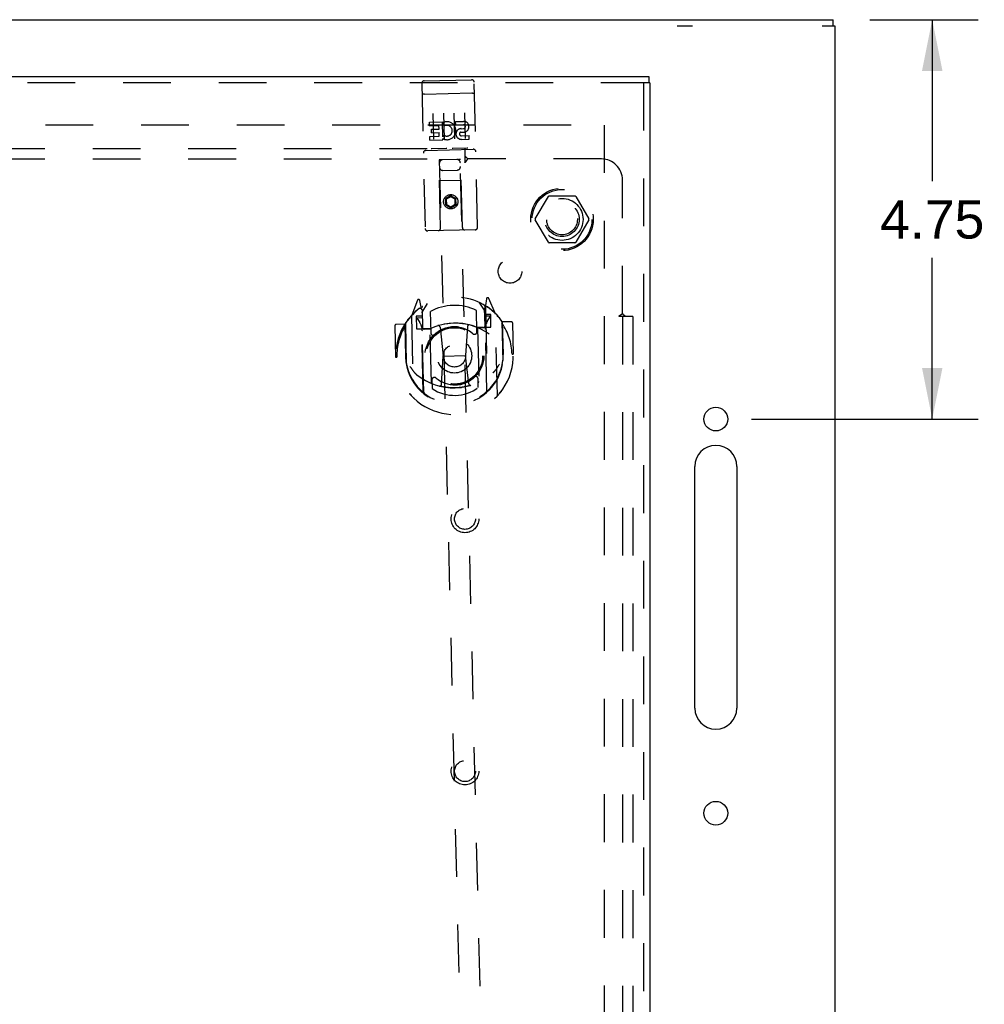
# Model space of a CAD drawing. Header units: inches. Extents: x 0 to 103, y 0 to 67.
# Tile 12 of 16: x 39 to 50, y 34 to 46. Entities that reach past the tile are written whole.
import ezdxf

# ---------------------------------------------------------------- set-up
doc = ezdxf.new("R2010")
doc.units = ezdxf.units.IN
doc.header["$LTSCALE"] = 5.686187
doc.header["$MEASUREMENT"] = 0
doc.linetypes.add('HIDDEN', pattern=[0.2, 0.1, -0.1])
doc.layers.get('0').update_dxf_attribs({"linetype": 'CONTINUOUS'})
for name, color, linetype in [('DEFAULT_2', 8, 'HIDDEN'), ('DIMENSIONS', 7, 'CONTINUOUS'), ('DOOR_ASSEMBLY', 7, 'CONTINUOUS'), ('SUBPANEL', 7, 'CONTINUOUS')]:
    doc.layers.add(name, color=color, linetype=linetype)
doc.styles.get("Standard").update_dxf_attribs({"font": 'arial.ttf'})
doc.dimstyles.new('DIMSTYLE_1', dxfattribs={"dimtxt": 0.456111, "dimasz": 0.608148, "dimexe": 0.09, "dimexo": 0.07, "dimgap": 0.0375, "dimtad": 0, "dimtih": 1, "dimtoh": 1, "dimzin": 4, "dimdsep": 46, "dimtxsty": 'Standard', "dimblk": '_FILLED', "dimblk1": '_FILLED', "dimblk2": '_FILLED', "dimcen": 0.09, "dimadec": 3, "dimazin": 1, "dimtfac": 1, "dimtdec": 3, "dimtofl": 0, "dimtmove": 0, "dimatfit": 3, "dimldrblk": '_FILLED', "dimfxl": 0, "dimtolj": 1, "dimtzin": 4, "dimarcsym": 0})

# ---------------------------------------------------------------- blocks, each defined once
blk = doc.blocks.new('_FILLED')
at = {"color": 0, "linetype": 'ByBlock'}
blk.add_solid([(0, 0), (-1, 0.2), (-1, -0.2)], dxfattribs=at)
blk = doc.blocks.new('*D1')
at = {"layer": 'DIMENSIONS', "color": 2, "linetype": 'Continuous'}
for p, q in [((48.753, 45.808), (50.044, 45.808)), ((49.497, 45.808), (49.497, 43.889)), ((49.497, 41.058), (49.497, 42.977)), ((47.348, 41.058), (50.044, 41.058))]:
    blk.add_line(p, q, dxfattribs=at)
at = {"layer": 'DIMENSIONS', "color": 2, "linetype": 'Continuous', "xscale": 0.6081483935, "yscale": 0.6081483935, "zscale": 0.6081483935}
for p, rotation in [((49.497, 45.808), 90), ((49.497, 41.058), 270)]:
    blk.add_blockref('_FILLED', p, dxfattribs=dict(at, rotation=rotation))
at = {"layer": 'DIMENSIONS', "color": 2, "linetype": 'Continuous', "insert": (49.497, 43.661), "char_height": 0.4561, "width": 1.23947, "attachment_point": 2, "line_spacing_factor": 0.9}
blk.add_mtext('4.75', dxfattribs=at)

msp = doc.modelspace()

# ---------------------------------------------------------------- linework, layer by layer
at = {"color": 3, "linetype": 'Continuous'}
for p, q in [((22.992, 45.808), (48.317, 45.808)), ((48.342, 21.883), (48.342, 45.733)), ((46.672, 37.62), (46.672, 40.495)), ((47.172, 40.495), (47.172, 37.62))]:
    msp.add_line(p, q, dxfattribs=at)
at = {"color": 7, "linetype": 'Continuous'}
for p, q in [((48.317, 45.733), (48.317, 45.808)), ((46.645, 45.733), (46.463, 45.733)), ((48.342, 45.733), (48.187, 45.733))]:
    msp.add_line(p, q, dxfattribs=at)
at = {"color": 3, "linetype": 'Continuous'}
for centre in [(46.922, 41.058), (46.922, 36.37)]:
    msp.add_circle(centre, 0.141, dxfattribs=at)
for centre, start, end in [((46.922, 40.495), 0, 180), ((46.922, 37.62), 180, 360)]:
    msp.add_arc(centre, 0.25, start, end, dxfattribs=at)
at = {"layer": 'DEFAULT_2', "color": 8, "linetype": 'HIDDEN'}
for p, q in [((24.162, 44.558), (45.647, 44.558)), ((45.592, 44.555), (45.592, 23.061)), ((44.774, 43.438), (44.929, 43.706)), ((45.246, 43.711), (44.938, 43.711)), ((45.255, 43.706), (45.41, 43.438)), ((44.929, 43.161), (44.774, 43.428)), ((45.41, 43.428), (45.255, 43.161)), ((45.246, 43.156), (44.938, 43.156))]:
    msp.add_line(p, q, dxfattribs=at)
for radius in [0.372, 0.356, 0.204, 0.183]:
    msp.add_circle((45.092, 43.433), radius, dxfattribs=at)
for centre, start, end in [((44.938, 43.701), 90.0113, 149.988), ((45.246, 43.701), 30.0108, 89.9876), ((44.783, 43.433), 150.0117, 209.9873), ((45.401, 43.433), 330.0117, 29.9873), ((44.938, 43.166), 210.0108, 269.9876), ((45.246, 43.166), 270.0113, 329.988)]:
    msp.add_arc(centre, 0.01, start, end, dxfattribs=at)
at = {"layer": 'DOOR_ASSEMBLY', "color": 3, "linetype": 'Continuous'}
for p, q in [((23.075, 45.133), (46.124, 45.133)), ((46.137, 45.058), (46.137, 22.558))]:
    msp.add_line(p, q, dxfattribs=at)
at = {"layer": 'DOOR_ASSEMBLY', "color": 8, "linetype": 'HIDDEN'}
for p, q in [((43.451, 45.081), (44.016, 45.094)), ((46.124, 45.058), (23.075, 45.058)), ((43.422, 45.05), (43.463, 43.326)), ((44.088, 43.341), (44.047, 45.065)), ((46.062, 45.058), (46.062, 22.558)), ((43.442, 44.922), (43.441, 44.922)), ((43.442, 44.922), (43.442, 44.922)), ((43.443, 44.922), (43.442, 44.922)), ((43.444, 44.922), (43.443, 44.922)), ((43.445, 44.922), (43.444, 44.922)), ((43.446, 44.922), (43.445, 44.922)), ((43.447, 44.923), (43.446, 44.922)), ((43.446, 44.922), (43.446, 44.922)), ((43.448, 44.923), (43.447, 44.923)), ((43.449, 44.923), (43.448, 44.923)), ((43.45, 44.923), (43.449, 44.923)), ((43.452, 44.923), (43.451, 44.923)), ((43.453, 44.923), (43.452, 44.923)), ((43.453, 44.923), (43.453, 44.923)), ((43.454, 44.923), (43.453, 44.923)), ((43.455, 44.923), (43.454, 44.923)), ((43.455, 44.923), (44.02, 44.937)), ((44.02, 44.937), (44.021, 44.937)), ((44.021, 44.937), (44.022, 44.937)), ((44.022, 44.937), (44.023, 44.937)), ((44.023, 44.937), (44.024, 44.937)), ((44.024, 44.937), (44.024, 44.937)), ((44.024, 44.937), (44.025, 44.937)), ((44.025, 44.937), (44.026, 44.936)), ((44.026, 44.936), (44.027, 44.936)), ((44.027, 44.936), (44.028, 44.936)), ((44.028, 44.936), (44.029, 44.936)), ((44.029, 44.936), (44.029, 44.936)), ((44.029, 44.936), (44.03, 44.936)), ((44.03, 44.936), (44.031, 44.936)), ((44.032, 44.936), (44.033, 44.936)), ((43.556, 44.692), (43.563, 44.386)), ((43.681, 44.695), (43.688, 44.389)), ((43.805, 44.698), (43.813, 44.392)), ((43.93, 44.701), (43.938, 44.395)), ((43.514, 44.59), (43.67, 44.593)), ((43.515, 44.547), (43.514, 44.59)), ((43.515, 44.547), (43.628, 44.55)), ((43.537, 44.505), (43.629, 44.507)), ((43.538, 44.463), (43.537, 44.505)), ((43.629, 44.507), (43.628, 44.55)), ((43.674, 44.416), (43.67, 44.593)), ((43.695, 44.546), (43.677, 44.584)), ((43.826, 44.597), (43.918, 44.599)), ((43.827, 44.555), (43.826, 44.597)), ((43.827, 44.555), (43.919, 44.557)), ((43.892, 44.512), (43.92, 44.513)), ((43.518, 44.419), (43.631, 44.422)), ((43.519, 44.376), (43.518, 44.419)), ((43.538, 44.463), (43.63, 44.465)), ((43.631, 44.422), (43.63, 44.465)), ((43.674, 44.416), (43.687, 44.435)), ((43.675, 44.38), (43.675, 44.392)), ((43.678, 44.391), (43.675, 44.392)), ((43.889, 44.471), (43.935, 44.472)), ((43.894, 44.428), (43.986, 44.43)), ((43.895, 44.385), (43.987, 44.388)), ((43.987, 44.388), (43.986, 44.43)), ((43.519, 44.376), (43.675, 44.38)), ((43.714, 44.275), (43.542, 44.271)), ((43.964, 44.281), (43.792, 44.277)), ((43.471, 44.253), (44.036, 44.267)), ((43.646, 43.33), (43.63, 44.14)), ((43.651, 44.14), (43.63, 44.14)), ((43.631, 44.14), (43.975, 29.76)), ((43.861, 44.145), (43.651, 44.14)), ((43.883, 44.146), (43.861, 44.145)), ((44.225, 29.766), (43.881, 44.146)), ((43.906, 43.336), (43.883, 44.146)), ((43.674, 44.016), (43.844, 44.02)), ((43.89, 43.896), (43.635, 43.89)), ((43.766, 43.715), (43.705, 43.677)), ((43.767, 43.703), (43.715, 43.672)), ((43.766, 43.715), (43.767, 43.703)), ((43.83, 43.68), (43.766, 43.715)), ((43.82, 43.674), (43.767, 43.703)), ((43.705, 43.677), (43.707, 43.605)), ((43.705, 43.677), (43.715, 43.672)), ((43.707, 43.605), (43.716, 43.611)), ((43.707, 43.605), (43.77, 43.571)), ((43.715, 43.672), (43.716, 43.611)), ((43.716, 43.611), (43.77, 43.582)), ((43.77, 43.582), (43.821, 43.614)), ((43.77, 43.571), (43.832, 43.608)), ((43.77, 43.571), (43.77, 43.582)), ((43.83, 43.68), (43.82, 43.674)), ((43.821, 43.614), (43.82, 43.674)), ((43.832, 43.608), (43.821, 43.614)), ((43.832, 43.608), (43.83, 43.68)), ((44.059, 43.31), (43.494, 43.296)), ((43.371, 42.471), (43.305, 42.294)), ((43.416, 42.389), (43.399, 42.469)), ((43.425, 42.322), (43.492, 42.432)), ((44.102, 42.447), (44.174, 42.34)), ((44.197, 41.396), (44.173, 42.398)), ((44.193, 42.488), (44.18, 42.407)), ((44.18, 42.407), (44.205, 41.391)), ((44.296, 42.318), (44.221, 42.491)), ((43.3, 42.283), (43.324, 41.316)), ((43.418, 42.281), (43.358, 42.28)), ((43.358, 42.28), (43.362, 42.13)), ((43.395, 42.372), (43.394, 42.371)), ((43.395, 42.372), (43.394, 42.371)), ((43.395, 42.372), (43.395, 42.372)), ((43.44, 41.373), (43.416, 42.389)), ((43.447, 41.378), (43.423, 42.381)), ((43.426, 42.356), (43.431, 42.149)), ((43.524, 42.336), (43.53, 42.084)), ((44.08, 42.097), (44.074, 42.349)), ((44.176, 42.166), (44.171, 42.374)), ((44.231, 42.281), (44.176, 42.28)), ((44.243, 42.301), (44.183, 42.3)), ((44.202, 42.391), (44.198, 42.394)), ((44.246, 42.151), (44.243, 42.301)), ((44.323, 41.34), (44.3, 42.307)), ((43.103, 42.168), (43.112, 41.795)), ((43.22, 42.186), (43.118, 42.183)), ((43.22, 42.186), (43.23, 41.798)), ((43.221, 42.185), (43.22, 42.186)), ((43.225, 42.178), (43.221, 42.185)), ((43.229, 42.171), (43.225, 42.178)), ((43.228, 42.189), (43.239, 41.731)), ((43.367, 42.253), (43.398, 42.207)), ((43.426, 42.262), (43.371, 42.26)), ((44.207, 42.227), (44.235, 42.273)), ((44.377, 42.216), (44.388, 41.759)), ((44.378, 42.199), (44.377, 42.198)), ((44.381, 42.206), (44.378, 42.199)), ((44.385, 42.213), (44.381, 42.206)), ((44.487, 42.216), (44.385, 42.214)), ((44.385, 42.214), (44.385, 42.214)), ((44.394, 41.826), (44.385, 42.214)), ((44.503, 42.201), (44.512, 41.828)), ((43.362, 42.13), (43.422, 42.131)), ((43.522, 42.133), (43.449, 42.131)), ((43.452, 42.129), (43.518, 42.131)), ((43.537, 41.492), (43.522, 42.123)), ((43.641, 42.152), (43.679, 41.808)), ((43.967, 42.16), (43.944, 41.815)), ((44.159, 42.148), (44.086, 42.146)), ((44.087, 42.136), (44.102, 41.505)), ((44.091, 42.144), (44.157, 42.146)), ((44.186, 42.15), (44.246, 42.151)), ((43.679, 41.808), (43.944, 41.815)), ((43.983, 41.476), (43.944, 41.815)), ((44.394, 41.826), (44.379, 41.825)), ((44.497, 41.828), (44.512, 41.828)), ((43.112, 41.795), (43.127, 41.795)), ((43.23, 41.798), (43.245, 41.798)), ((43.657, 41.469), (43.679, 41.808)), ((44.388, 41.759), (44.388, 41.756)), ((43.544, 41.523), (43.546, 41.42)), ((44.096, 41.433), (44.094, 41.536))]:
    msp.add_line(p, q, dxfattribs=at)
at = {"layer": 'DOOR_ASSEMBLY', "color": 7, "linetype": 'Continuous'}
for p in [(46.124, 45.133), (46.137, 45.058)]:
    msp.add_line(p, (46.124, 45.058), dxfattribs=at)
at = {"layer": 'DOOR_ASSEMBLY', "color": 8, "linetype": 'HIDDEN'}
for points in [[(43.441, 44.922), (43.441, 44.922), (43.44, 44.922), (43.44, 44.922), (43.439, 44.922), (43.439, 44.921), (43.439, 44.921), (43.438, 44.921), (43.438, 44.921), (43.438, 44.921), (43.437, 44.921), (43.437, 44.921), (43.437, 44.921), (43.436, 44.921), (43.436, 44.921), (43.436, 44.921), (43.435, 44.921), (43.435, 44.921), (43.435, 44.921), (43.434, 44.92), (43.434, 44.92), (43.434, 44.92), (43.434, 44.92), (43.433, 44.92), (43.433, 44.92), (43.433, 44.92), (43.432, 44.92), (43.432, 44.92), (43.432, 44.92), (43.432, 44.92), (43.431, 44.92), (43.431, 44.919), (43.431, 44.919), (43.431, 44.919), (43.43, 44.919), (43.43, 44.919), (43.43, 44.919), (43.43, 44.919), (43.43, 44.919), (43.429, 44.919), (43.429, 44.919), (43.429, 44.919), (43.429, 44.918), (43.428, 44.918), (43.428, 44.918), (43.428, 44.918), (43.428, 44.918), (43.428, 44.918), (43.428, 44.918), (43.427, 44.918), (43.427, 44.918), (43.427, 44.918), (43.427, 44.917), (43.427, 44.917), (43.427, 44.917), (43.427, 44.917), (43.426, 44.917), (43.426, 44.917), (43.426, 44.917), (43.426, 44.917), (43.426, 44.917), (43.426, 44.917), (43.426, 44.916), (43.426, 44.916), (43.426, 44.916), (43.426, 44.916), (43.426, 44.916), (43.425, 44.916), (43.425, 44.916), (43.425, 44.916), (43.425, 44.916), (43.425, 44.915), (43.425, 44.915), (43.425, 44.915), (43.425, 44.915), (43.425, 44.915), (43.425, 44.915), (43.425, 44.915)], [(43.451, 44.923), (43.45, 44.923), (43.45, 44.923)], [(44.031, 44.936), (44.032, 44.936), (44.032, 44.936)], [(44.033, 44.936), (44.034, 44.936), (44.034, 44.936), (44.034, 44.936), (44.035, 44.936), (44.035, 44.936), (44.035, 44.936), (44.036, 44.936), (44.036, 44.936), (44.037, 44.936), (44.037, 44.936), (44.037, 44.936), (44.038, 44.935), (44.038, 44.935), (44.038, 44.935), (44.039, 44.935), (44.039, 44.935), (44.039, 44.935), (44.04, 44.935), (44.04, 44.935), (44.04, 44.935), (44.041, 44.935), (44.041, 44.935), (44.041, 44.935), (44.041, 44.935), (44.042, 44.935), (44.042, 44.935), (44.042, 44.935), (44.043, 44.934), (44.043, 44.934), (44.043, 44.934), (44.043, 44.934), (44.044, 44.934), (44.044, 44.934), (44.044, 44.934), (44.044, 44.934), (44.045, 44.934), (44.045, 44.934), (44.045, 44.934), (44.045, 44.934), (44.046, 44.934), (44.046, 44.933), (44.046, 44.933), (44.046, 44.933), (44.046, 44.933), (44.047, 44.933), (44.047, 44.933), (44.047, 44.933), (44.047, 44.933), (44.047, 44.933), (44.048, 44.933), (44.048, 44.933), (44.048, 44.932), (44.048, 44.932), (44.048, 44.932), (44.048, 44.932), (44.048, 44.932), (44.049, 44.932), (44.049, 44.932), (44.049, 44.932), (44.049, 44.932), (44.049, 44.932), (44.049, 44.932), (44.049, 44.931), (44.049, 44.931), (44.049, 44.931), (44.05, 44.931), (44.05, 44.931), (44.05, 44.931), (44.05, 44.931), (44.05, 44.931), (44.05, 44.931), (44.05, 44.931), (44.05, 44.93), (44.05, 44.93), (44.05, 44.93), (44.05, 44.93), (44.05, 44.93), (44.05, 44.93), (44.05, 44.93)], [(43.542, 44.271), (43.542, 44.271), (43.542, 44.271), (43.542, 44.271), (43.541, 44.271), (43.541, 44.271), (43.541, 44.271), (43.541, 44.271), (43.541, 44.271), (43.54, 44.271), (43.54, 44.271), (43.54, 44.271), (43.54, 44.271), (43.54, 44.271), (43.54, 44.271), (43.539, 44.271), (43.539, 44.271), (43.539, 44.271), (43.539, 44.271), (43.539, 44.271), (43.539, 44.271), (43.538, 44.271), (43.538, 44.271), (43.538, 44.271), (43.538, 44.271), (43.538, 44.271), (43.538, 44.271), (43.538, 44.271), (43.537, 44.271), (43.537, 44.271), (43.537, 44.271), (43.537, 44.271), (43.537, 44.271), (43.537, 44.271), (43.537, 44.271), (43.537, 44.272), (43.537, 44.272), (43.536, 44.272), (43.536, 44.272), (43.536, 44.272), (43.536, 44.272), (43.536, 44.272), (43.536, 44.272), (43.536, 44.272), (43.536, 44.272), (43.536, 44.272), (43.536, 44.272)], [(43.721, 44.276), (43.72, 44.276), (43.72, 44.276), (43.72, 44.276), (43.72, 44.276), (43.72, 44.276), (43.72, 44.276), (43.72, 44.276), (43.72, 44.276), (43.72, 44.276), (43.72, 44.276), (43.719, 44.276), (43.719, 44.276), (43.719, 44.276), (43.719, 44.276), (43.719, 44.276), (43.719, 44.276), (43.719, 44.276), (43.719, 44.276), (43.719, 44.276), (43.718, 44.276), (43.718, 44.276), (43.718, 44.275), (43.718, 44.275), (43.718, 44.275), (43.718, 44.275), (43.718, 44.275), (43.717, 44.275), (43.717, 44.275), (43.717, 44.275), (43.717, 44.275), (43.717, 44.275), (43.717, 44.275), (43.716, 44.275), (43.716, 44.275), (43.716, 44.275), (43.716, 44.275), (43.716, 44.275), (43.716, 44.275), (43.715, 44.275), (43.715, 44.275), (43.715, 44.275), (43.715, 44.275), (43.715, 44.275), (43.714, 44.275), (43.714, 44.275)], [(43.792, 44.277), (43.792, 44.277), (43.792, 44.277), (43.792, 44.277), (43.791, 44.277), (43.791, 44.277), (43.791, 44.277), (43.791, 44.277), (43.791, 44.277), (43.79, 44.277), (43.79, 44.277), (43.79, 44.277), (43.79, 44.277), (43.79, 44.277), (43.789, 44.277), (43.789, 44.277), (43.789, 44.277), (43.789, 44.277), (43.789, 44.277), (43.789, 44.277), (43.789, 44.277), (43.788, 44.277), (43.788, 44.277), (43.788, 44.277), (43.788, 44.277), (43.788, 44.277), (43.788, 44.277), (43.788, 44.277), (43.787, 44.277), (43.787, 44.277), (43.787, 44.277), (43.787, 44.277), (43.787, 44.277), (43.787, 44.277), (43.787, 44.277), (43.787, 44.277), (43.786, 44.278), (43.786, 44.278), (43.786, 44.278), (43.786, 44.278), (43.786, 44.278), (43.786, 44.278), (43.786, 44.278), (43.786, 44.278), (43.786, 44.278), (43.786, 44.278), (43.786, 44.278)], [(43.97, 44.282), (43.97, 44.282), (43.97, 44.282), (43.97, 44.282), (43.97, 44.282), (43.97, 44.282), (43.97, 44.282), (43.97, 44.282), (43.97, 44.282), (43.97, 44.282), (43.97, 44.282), (43.969, 44.282), (43.969, 44.282), (43.969, 44.282), (43.969, 44.282), (43.969, 44.282), (43.969, 44.282), (43.969, 44.282), (43.969, 44.282), (43.968, 44.282), (43.968, 44.282), (43.968, 44.281), (43.968, 44.281), (43.968, 44.281), (43.968, 44.281), (43.968, 44.281), (43.968, 44.281), (43.967, 44.281), (43.967, 44.281), (43.967, 44.281), (43.967, 44.281), (43.967, 44.281), (43.967, 44.281), (43.966, 44.281), (43.966, 44.281), (43.966, 44.281), (43.966, 44.281), (43.966, 44.281), (43.966, 44.281), (43.965, 44.281), (43.965, 44.281), (43.965, 44.281), (43.965, 44.281), (43.965, 44.281), (43.964, 44.281), (43.964, 44.281)], [(44.318, 42.285), (44.319, 42.284), (44.32, 42.284), (44.321, 42.283), (44.322, 42.283), (44.323, 42.282), (44.324, 42.282), (44.325, 42.281), (44.326, 42.281), (44.327, 42.28), (44.328, 42.28), (44.328, 42.279), (44.329, 42.279), (44.33, 42.278), (44.331, 42.278), (44.332, 42.277), (44.333, 42.276), (44.334, 42.276), (44.334, 42.275), (44.335, 42.275), (44.336, 42.274), (44.337, 42.273), (44.338, 42.273), (44.338, 42.272), (44.339, 42.271), (44.34, 42.27), (44.341, 42.27), (44.342, 42.269), (44.342, 42.268), (44.343, 42.267), (44.344, 42.267), (44.345, 42.266), (44.345, 42.265), (44.346, 42.264), (44.347, 42.263)], [(43.256, 42.237), (43.257, 42.238), (43.258, 42.239), (43.258, 42.24), (43.259, 42.241), (43.26, 42.241), (43.26, 42.242), (43.261, 42.243), (43.262, 42.244), (43.263, 42.245), (43.263, 42.245), (43.264, 42.246), (43.265, 42.247), (43.266, 42.248), (43.266, 42.248), (43.267, 42.249), (43.268, 42.25), (43.269, 42.25), (43.27, 42.251), (43.27, 42.252), (43.271, 42.252), (43.272, 42.253), (43.273, 42.254), (43.274, 42.254), (43.275, 42.255), (43.275, 42.255), (43.276, 42.256), (43.277, 42.256), (43.278, 42.257), (43.279, 42.257), (43.28, 42.258), (43.281, 42.258), (43.282, 42.259), (43.283, 42.259), (43.283, 42.26)], [(44.385, 42.214), (44.385, 42.214), (44.385, 42.213)], [(44.271, 41.608), (44.273, 41.609), (44.274, 41.61), (44.276, 41.612), (44.277, 41.613), (44.279, 41.615), (44.28, 41.616), (44.282, 41.618), (44.284, 41.62), (44.286, 41.622), (44.287, 41.624), (44.289, 41.626), (44.291, 41.628), (44.293, 41.63), (44.295, 41.632), (44.297, 41.634), (44.298, 41.637), (44.3, 41.639), (44.302, 41.642), (44.305, 41.645), (44.307, 41.647), (44.309, 41.65), (44.311, 41.653), (44.313, 41.656), (44.315, 41.66), (44.318, 41.663), (44.32, 41.667), (44.323, 41.67), (44.325, 41.674), (44.328, 41.678), (44.33, 41.682), (44.333, 41.686), (44.335, 41.691), (44.338, 41.696), (44.341, 41.701), (44.344, 41.706), (44.347, 41.711)], [(43.282, 41.686), (43.285, 41.68), (43.289, 41.675), (43.292, 41.671), (43.295, 41.666), (43.298, 41.662), (43.3, 41.658), (43.303, 41.654), (43.306, 41.65), (43.309, 41.646), (43.311, 41.643), (43.314, 41.639), (43.316, 41.636), (43.319, 41.633), (43.321, 41.63), (43.323, 41.627), (43.326, 41.624), (43.328, 41.621), (43.33, 41.619), (43.332, 41.616), (43.334, 41.614), (43.336, 41.611), (43.338, 41.609), (43.34, 41.607), (43.342, 41.605), (43.344, 41.603), (43.346, 41.601), (43.348, 41.599), (43.35, 41.598), (43.351, 41.596), (43.353, 41.594), (43.355, 41.593), (43.357, 41.591), (43.358, 41.59), (43.36, 41.588), (43.361, 41.587), (43.363, 41.586)], [(44.008, 41.459), (44.003, 41.458), (43.998, 41.456), (43.992, 41.455), (43.987, 41.453), (43.981, 41.452), (43.976, 41.45), (43.971, 41.449), (43.965, 41.448), (43.96, 41.447), (43.954, 41.445), (43.949, 41.444), (43.943, 41.443), (43.938, 41.442), (43.932, 41.441), (43.927, 41.44), (43.921, 41.439), (43.916, 41.438), (43.91, 41.437), (43.905, 41.436), (43.899, 41.435), (43.894, 41.435), (43.888, 41.434), (43.882, 41.433), (43.877, 41.433), (43.871, 41.432), (43.866, 41.432), (43.86, 41.431), (43.855, 41.431), (43.849, 41.43), (43.843, 41.43), (43.838, 41.43), (43.832, 41.43), (43.827, 41.429), (43.821, 41.429), (43.815, 41.429), (43.81, 41.429), (43.804, 41.429), (43.799, 41.429), (43.793, 41.429), (43.787, 41.429), (43.782, 41.429), (43.776, 41.43), (43.771, 41.43), (43.765, 41.43), (43.759, 41.43), (43.754, 41.431), (43.748, 41.431), (43.743, 41.432), (43.737, 41.432), (43.732, 41.433), (43.726, 41.433), (43.72, 41.434), (43.715, 41.435), (43.709, 41.436), (43.704, 41.436), (43.698, 41.437), (43.693, 41.438), (43.687, 41.439), (43.682, 41.44), (43.676, 41.441), (43.671, 41.442), (43.665, 41.443), (43.66, 41.444), (43.654, 41.445), (43.649, 41.447), (43.643, 41.448), (43.638, 41.449), (43.633, 41.45)], [(43.305, 41.339), (43.305, 41.339), (43.304, 41.34), (43.303, 41.34), (43.302, 41.34), (43.301, 41.341), (43.3, 41.341), (43.299, 41.342), (43.298, 41.342), (43.297, 41.343), (43.296, 41.343), (43.295, 41.344), (43.295, 41.344), (43.294, 41.345), (43.293, 41.346), (43.292, 41.346), (43.291, 41.347), (43.29, 41.347), (43.289, 41.348), (43.289, 41.349), (43.288, 41.349), (43.287, 41.35), (43.286, 41.351), (43.285, 41.351), (43.285, 41.352), (43.284, 41.353), (43.283, 41.354), (43.282, 41.354), (43.282, 41.355), (43.281, 41.356), (43.28, 41.357), (43.279, 41.357), (43.279, 41.358), (43.278, 41.359), (43.277, 41.36)], [(44.368, 41.386), (44.367, 41.385), (44.366, 41.384), (44.366, 41.383), (44.365, 41.383), (44.364, 41.382), (44.363, 41.381), (44.363, 41.38), (44.362, 41.379), (44.361, 41.379), (44.361, 41.378), (44.36, 41.377), (44.359, 41.376), (44.358, 41.376), (44.357, 41.375), (44.357, 41.374), (44.356, 41.374), (44.355, 41.373), (44.354, 41.372), (44.353, 41.372), (44.353, 41.371), (44.352, 41.37), (44.351, 41.37), (44.35, 41.369), (44.349, 41.369), (44.348, 41.368), (44.348, 41.367), (44.347, 41.367), (44.346, 41.366), (44.345, 41.366), (44.344, 41.365), (44.343, 41.365), (44.342, 41.364), (44.341, 41.364), (44.34, 41.363)]]:
    msp.add_lwpolyline(points, dxfattribs=at)
for centre, radius in [((43.768, 43.643), 0.085), ((43.768, 43.643), 0.0845), ((43.812, 41.81), 0.35), ((43.812, 41.81), 0.335), ((43.812, 41.81), 0.205), ((43.812, 41.81), 0.133), ((43.937, 39.87), 0.164), ((43.937, 39.87), 0.124), ((43.937, 36.87), 0.164), ((43.937, 36.87), 0.124)]:
    msp.add_circle(centre, radius, dxfattribs=at)
for centre, radius, start, end in [((44.017, 45.064), 0.03, 1.3677, 91.3677), ((43.452, 45.051), 0.03, 91.3677, 181.3677), ((43.722, 44.488), 0.107, 245.6314, 114.7705), ((43.722, 44.488), 0.0639, 236.2572, 114.7703), ((43.893, 44.449), 0.0635, 91.3677, 271.3677), ((43.92, 44.535), 0.0644, 283.6672, 91.4452), ((43.92, 44.535), 0.0219, 271.2689, 91.3677), ((43.893, 44.45), 0.0219, 101.6747, 271.3677), ((43.472, 44.223), 0.03, 91.3677, 181.3677), ((44.037, 44.237), 0.03, 1.3677, 91.3677), ((43.672, 44.101), 0.04, 91.3677, 181.3677), ((43.673, 44.056), 0.04, 181.3677, 271.3677), ((43.842, 44.105), 0.04, 1.3677, 91.3677), ((43.843, 44.06), 0.04, 271.3677, 1.3677), ((43.936, 43.337), 0.03, 181.3677, 271.3677), ((44.058, 43.34), 0.03, 271.3677, 1.3677), ((43.493, 43.326), 0.03, 181.3677, 271.3677), ((43.616, 43.329), 0.03, 271.3677, 1.3677), ((43.812, 41.81), 0.7, 36.6639, 146.0716), ((43.385, 42.466), 0.015, 11.3677, 159.5636), ((43.443, 42.381), 0.02, 122.8365, 181.3669), ((43.812, 41.81), 0.6, 64.0881, 118.6473), ((44.153, 42.398), 0.02, 1.3677, 59.8973), ((44.207, 42.486), 0.015, 23.1719, 171.3677), ((43.812, 41.812), 0.7, 126.8804, 55.8551), ((43.315, 42.284), 0.015, 136.4425, 181.3677), ((43.404, 42.356), 0.02, 1.3677, 126.8804), ((43.406, 42.355), 0.02, 1.3677, 126.622), ((44.191, 42.374), 0.02, 56.1135, 181.3677), ((44.194, 42.374), 0.02, 55.8551, 181.3677), ((44.231, 42.276), 0.005, 328.6885, 91.3677), ((44.285, 42.307), 0.015, 1.3677, 46.2929), ((43.118, 42.168), 0.015, 91.3677, 181.3677), ((43.812, 41.812), 0.685, 148.3562, 181.3677), ((43.248, 42.189), 0.02, 146.0716, 181.3677), ((43.371, 42.255), 0.005, 91.3677, 214.047), ((43.819, 41.499), 0.7, 54.5997, 128.1358), ((43.242, 42.102), 0.188, 1.3677, 34.047), ((43.819, 41.497), 0.7, 67.9038, 114.8317), ((43.621, 42.15), 0.02, 6.4473, 106.9808), ((43.987, 42.158), 0.02, 75.7546, 176.2881), ((44.156, 42.166), 0.02, 271.3677, 1.3677), ((44.158, 42.168), 0.02, 271.3677, 1.3677), ((44.367, 42.129), 0.188, 148.6885, 181.3677), ((44.357, 42.216), 0.02, 1.3677, 36.6639), ((43.812, 41.812), 0.685, 1.3677, 34.3792), ((44.488, 42.201), 0.015, 1.3677, 91.3677), ((43.449, 42.151), 0.02, 181.3677, 271.3677), ((43.451, 42.149), 0.02, 181.3677, 271.3677), ((43.517, 42.151), 0.02, 271.3677, 294.8317), ((43.537, 42.123), 0.015, 114.354, 181.3677), ((43.56, 42.084), 0.03, 181.3677, 312.4938), ((43.812, 41.81), 0.343, 50.2417, 132.4938), ((44.05, 42.096), 0.03, 230.2417, 1.3677), ((44.072, 42.136), 0.015, 1.3677, 68.3814), ((44.09, 42.164), 0.02, 247.9038, 271.3677), ((43.812, 41.814), 0.583, 181.6142, 1.1213), ((43.812, 41.82), 0.58, 189.0299, 353.7056), ((43.259, 41.732), 0.02, 181.3677, 189.0299), ((44.368, 41.758), 0.02, 353.7056, 1.3677), ((43.804, 42.129), 0.7, 230.8968, 311.8387), ((43.552, 41.492), 0.015, 181.3677, 248.3814), ((43.574, 41.523), 0.03, 50.2417, 181.3677), ((43.812, 41.81), 0.343, 230.2417, 312.4938), ((43.637, 41.47), 0.02, 255.7926, 356.2881), ((44.002, 41.479), 0.02, 186.4473, 286.9429), ((44.064, 41.535), 0.03, 1.3677, 132.4938), ((44.087, 41.505), 0.015, 294.354, 1.3677), ((43.455, 41.373), 0.015, 181.3677, 231.009), ((43.467, 41.378), 0.02, 181.3677, 232.0272), ((43.812, 41.82), 0.48, 236.4139, 306.3216), ((44.177, 41.395), 0.02, 310.7056, 1.3661), ((44.19, 41.391), 0.015, 311.7264, 1.3677), ((43.339, 41.316), 0.015, 181.3677, 226.2929), ((44.308, 41.34), 0.015, 316.4425, 1.3677)]:
    msp.add_arc(centre, radius, start, end, dxfattribs=at)
at = {"layer": 'SUBPANEL', "color": 8, "linetype": 'HIDDEN'}
for p, q in [((26.998, 44.277), (43.936, 44.277)), ((43.936, 44.277), (43.936, 44.191)), ((43.936, 44.191), (43.936, 44.111)), ((43.969, 44.154), (43.971, 44.152)), ((26.998, 44.152), (43.936, 44.152)), ((45.561, 44.152), (43.971, 44.152)), ((45.811, 42.312), (45.811, 43.902)), ((45.792, 42.3), (45.798, 42.303)), ((45.849, 42.277), (45.77, 42.277)), ((45.811, 42.277), (45.811, 25.34)), ((45.936, 42.277), (45.849, 42.277)), ((45.936, 42.277), (45.936, 25.34))]:
    msp.add_line(p, q, dxfattribs=at)
for points in [[(43.936, 44.191), (43.937, 44.189), (43.938, 44.187), (43.94, 44.186), (43.941, 44.184), (43.942, 44.182), (43.943, 44.181), (43.945, 44.179), (43.946, 44.178), (43.947, 44.176), (43.949, 44.175), (43.95, 44.173), (43.951, 44.172), (43.953, 44.171), (43.958, 44.165)], [(43.958, 44.165), (43.96, 44.164), (43.962, 44.162), (43.963, 44.16), (43.965, 44.159), (43.966, 44.157), (43.968, 44.156), (43.969, 44.154)], [(43.936, 44.111), (43.937, 44.112), (43.938, 44.112), (43.94, 44.113), (43.941, 44.114), (43.942, 44.114), (43.943, 44.115), (43.945, 44.116), (43.946, 44.117), (43.947, 44.118), (43.948, 44.119), (43.95, 44.121), (43.951, 44.122), (43.952, 44.123), (43.953, 44.125), (43.954, 44.126), (43.955, 44.128), (43.956, 44.13), (43.957, 44.132), (43.958, 44.133), (43.961, 44.137)], [(43.961, 44.137), (43.962, 44.139), (43.963, 44.141), (43.964, 44.143), (43.965, 44.145), (43.967, 44.146), (43.968, 44.148), (43.969, 44.15), (43.97, 44.151), (43.971, 44.152)], [(45.77, 42.277), (45.77, 42.279), (45.771, 42.28), (45.772, 42.281), (45.772, 42.282), (45.773, 42.284), (45.774, 42.285), (45.775, 42.286), (45.776, 42.287), (45.777, 42.288), (45.778, 42.29), (45.779, 42.291), (45.781, 42.292), (45.782, 42.293), (45.783, 42.294), (45.785, 42.295), (45.787, 42.297), (45.788, 42.298), (45.79, 42.299), (45.792, 42.3)], [(45.798, 42.303), (45.8, 42.304), (45.802, 42.306), (45.803, 42.307), (45.805, 42.308), (45.807, 42.309), (45.808, 42.31), (45.81, 42.311), (45.811, 42.312)], [(45.822, 42.301), (45.821, 42.303), (45.819, 42.305), (45.817, 42.306), (45.816, 42.308), (45.814, 42.309), (45.813, 42.31), (45.811, 42.312)], [(45.829, 42.294), (45.825, 42.298), (45.822, 42.301)], [(45.849, 42.277), (45.848, 42.278), (45.846, 42.28), (45.844, 42.281), (45.842, 42.282), (45.841, 42.284), (45.839, 42.285), (45.838, 42.286), (45.836, 42.288), (45.835, 42.289), (45.833, 42.29), (45.832, 42.291), (45.831, 42.293), (45.829, 42.294)]]:
    msp.add_lwpolyline(points, dxfattribs=at)
for centre, radius in [((45.092, 43.433), 0.25), ((44.473, 42.815), 0.141)]:
    msp.add_circle(centre, radius, dxfattribs=at)
msp.add_arc((45.561, 43.902), 0.25, 0, 90, dxfattribs=at)

# ---------------------------------------------------------------- dimensions: what is measured, and where the dimension line sits
at = {"layer": 'DIMENSIONS', "color": 2, "linetype": 'Continuous'}
dim = msp.add_linear_dim(base=(49.497, 41.058), p1=(48.683, 45.808), p2=(47.278, 41.058), angle=270, dimstyle='DIMSTYLE_1', dxfattribs=at)
dim.commit()
dim.dimension.update_dxf_attribs({"geometry": '*D1', "text_midpoint": (49.487, 43.429), "dimtype": 160})

doc.saveas('drawing.dxf')
